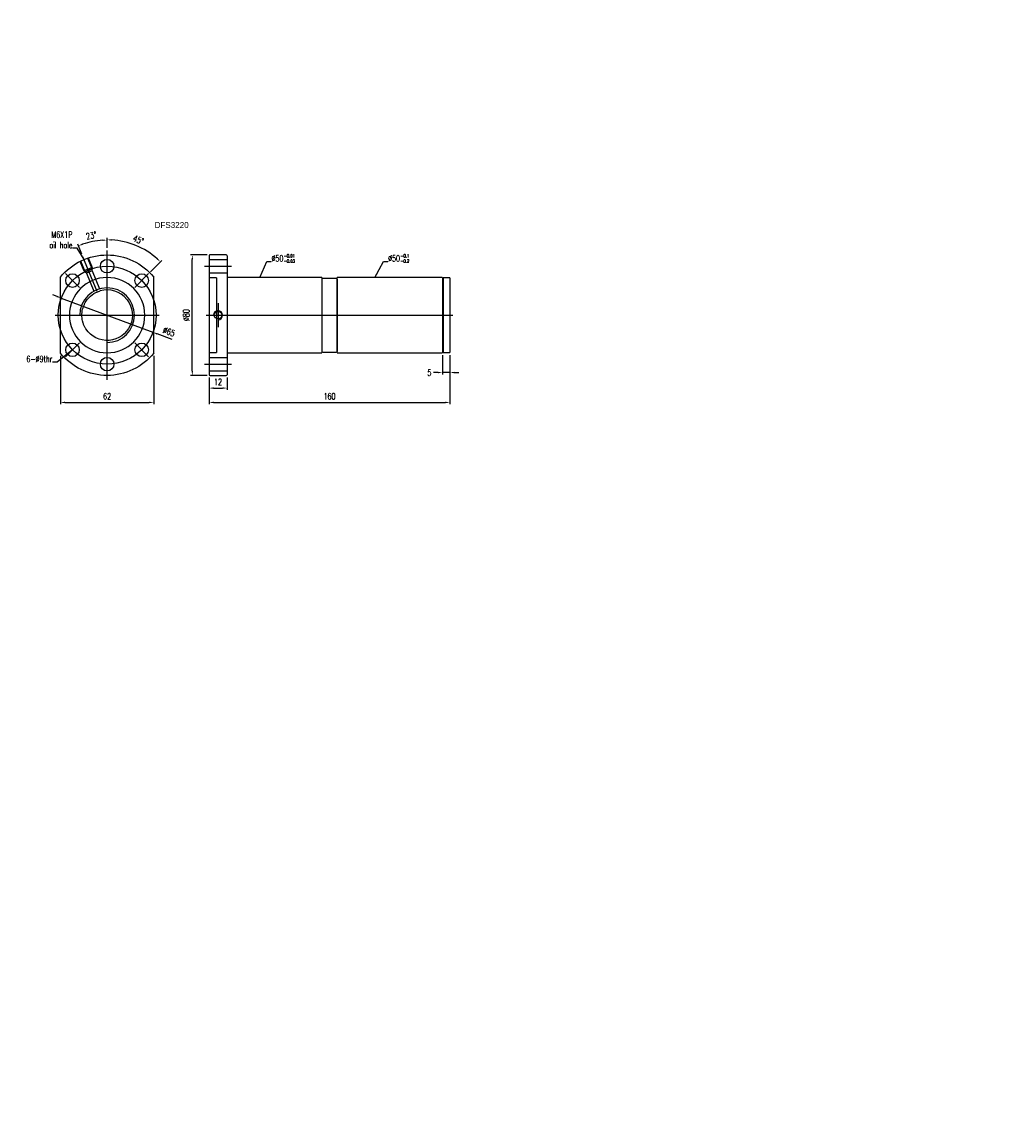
# Model space of a CAD drawing. Header units: inches. Extents: x 21 to 1398, y -390 to 695.
import ezdxf

# ---------------------------------------------------------------- set-up
doc = ezdxf.new("R2010")
doc.units = ezdxf.units.IN
doc.header["$LTSCALE"] = 0.5
doc.header["$MEASUREMENT"] = 0
doc.layers.add('CHA', color=7, linetype='Continuous')
doc.layers.add('DIM', color=4, linetype='Continuous')
doc.styles.add('DIM-7', font='SIMPLEX.shx', dxfattribs={"width": 0.7, "bigfont": 'chineset.shx'})
doc.dimstyles.new('CNS', dxfattribs={"dimscale": 1.2, "dimtxt": 3.5, "dimasz": 2.5, "dimexe": 1, "dimexo": 1.5, "dimgap": 0.09, "dimtad": 0, "dimdsep": 46, "dimtxsty": 'DIM-7', "dimcen": 0.09, "dimclrd": 4, "dimclre": 4, "dimclrt": 4, "dimadec": 0, "dimazin": 0, "dimtfac": 1, "dimtix": 1, "dimtmove": 2, "dimatfit": 3, "dimfxl": 1, "dimtvp": 0.971429, "dimtolj": 1, "dimarcsym": 0})

# ---------------------------------------------------------------- blocks, each defined once
blk = doc.blocks.new('salomechen')
at = {"layer": 'DIM', "color": 4, "insert": (137.9, 152.31), "char_height": 3, "attachment_point": 1, "style": 'DIM-7'}
blk.add_mtext('\\A1;', dxfattribs=at)
blk = doc.blocks.new('*D3')
at = {"layer": 'DEFPOINTS', "color": 0, "transparency": 16777216}
for p in [(46.97, 123.01), (108.97, 123.01), (108.97, 90.38)]:
    blk.add_point(p, dxfattribs=at)
at = {"layer": 'DIM', "color": 7, "lineweight": -2, "transparency": 16777216}
for p, q in [((46.97, 121.21), (46.97, 89.18)), ((108.97, 121.21), (108.97, 89.18)), ((49.97, 90.38), (105.97, 90.38))]:
    blk.add_line(p, q, dxfattribs=at)
at = {"layer": 'DIM', "color": 7, "transparency": 16777216}
for points in [[(49.97, 90.88), (49.97, 89.88), (46.97, 90.38)], [(105.97, 90.88), (105.97, 89.88), (108.97, 90.38)]]:
    blk.add_solid(points, dxfattribs=at)
at = {"layer": 'DIM', "color": 7, "transparency": 16777216, "insert": (77.97, 94.46), "char_height": 4.2, "attachment_point": 5, "style": 'DIM-7'}
blk.add_mtext('\\A1;62', dxfattribs=at)
blk = doc.blocks.new('*D4')
at = {"layer": 'DEFPOINTS', "color": 0, "transparency": 16777216}
for p in [(145.63, 108.79), (157.63, 108.79), (157.63, 99.9)]:
    blk.add_point(p, dxfattribs=at)
at = {"layer": 'DIM', "color": 7, "lineweight": -2, "transparency": 16777216}
for p, q in [((145.63, 106.99), (145.63, 98.7)), ((157.63, 106.99), (157.63, 98.7)), ((148.63, 99.9), (154.63, 99.9))]:
    blk.add_line(p, q, dxfattribs=at)
at = {"layer": 'DIM', "color": 7, "transparency": 16777216}
for points in [[(148.63, 100.4), (148.63, 99.4), (145.63, 99.9)], [(154.63, 100.4), (154.63, 99.4), (157.63, 99.9)]]:
    blk.add_solid(points, dxfattribs=at)
at = {"layer": 'DIM', "color": 7, "transparency": 16777216, "insert": (151.63, 103.98), "char_height": 4.2, "attachment_point": 5, "style": 'DIM-7'}
blk.add_mtext('\\A1;12', dxfattribs=at)
blk = doc.blocks.new('*D5')
at = {"layer": 'DEFPOINTS', "color": 0, "transparency": 16777216}
for p in [(305.63, 123.54), (145.63, 108.79), (305.63, 90.38)]:
    blk.add_point(p, dxfattribs=at)
at = {"layer": 'DIM', "color": 7, "lineweight": -2, "transparency": 16777216}
for p, q in [((305.63, 121.74), (305.63, 89.18)), ((145.63, 106.99), (145.63, 89.18)), ((148.63, 90.38), (302.63, 90.38))]:
    blk.add_line(p, q, dxfattribs=at)
at = {"layer": 'DIM', "color": 7, "transparency": 16777216}
for points in [[(148.63, 90.88), (148.63, 89.88), (145.63, 90.38)], [(302.63, 90.88), (302.63, 89.88), (305.63, 90.38)]]:
    blk.add_solid(points, dxfattribs=at)
at = {"layer": 'DIM', "color": 7, "transparency": 16777216, "insert": (225.63, 94.46), "char_height": 4.2, "attachment_point": 5, "style": 'DIM-7'}
blk.add_mtext('\\A1;160', dxfattribs=at)
blk = doc.blocks.new('*D6')
at = {"layer": 'DEFPOINTS', "color": 0, "transparency": 16777216}
for p in [(300.63, 123.59), (305.63, 123.54), (300.63, 110.23)]:
    blk.add_point(p, dxfattribs=at)
at = {"layer": 'DIM', "color": 7, "lineweight": -2, "transparency": 16777216}
for p, q in [((300.63, 121.79), (300.63, 109.03)), ((305.63, 121.74), (305.63, 109.03)), ((297.63, 110.23), (294.63, 110.23)), ((305.63, 110.23), (300.63, 110.23)), ((308.63, 110.23), (311.63, 110.23))]:
    blk.add_line(p, q, dxfattribs=at)
at = {"layer": 'DIM', "color": 7, "transparency": 16777216}
for points in [[(297.63, 110.73), (297.63, 109.73), (300.63, 110.23)], [(308.63, 110.73), (308.63, 109.73), (305.63, 110.23)]]:
    blk.add_solid(points, dxfattribs=at)
at = {"layer": 'DIM', "color": 7, "transparency": 16777216, "insert": (291.95, 110.23), "char_height": 4.2, "attachment_point": 5, "style": 'DIM-7'}
blk.add_mtext('\\A1;5', dxfattribs=at)
blk = doc.blocks.new('*D7')
at = {"layer": 'DEFPOINTS', "color": 0, "transparency": 16777216}
for p in [(134.55, 188.29), (146.13, 188.29), (146.13, 108.29)]:
    blk.add_point(p, dxfattribs=at)
at = {"layer": 'DIM', "color": 7, "lineweight": -2, "transparency": 16777216}
for p, q in [((144.33, 188.29), (133.35, 188.29)), ((134.55, 111.29), (134.55, 185.29)), ((144.33, 108.29), (133.35, 108.29))]:
    blk.add_line(p, q, dxfattribs=at)
at = {"layer": 'DIM', "color": 7, "transparency": 16777216}
for points in [[(134.05, 185.29), (135.05, 185.29), (134.55, 188.29)], [(134.05, 111.29), (135.05, 111.29), (134.55, 108.29)]]:
    blk.add_solid(points, dxfattribs=at)
at = {"layer": 'DIM', "color": 7, "transparency": 16777216, "insert": (130.47, 148.29), "char_height": 4.2, "attachment_point": 5, "rotation": 90, "style": 'DIM-7'}
blk.add_mtext('\\A1;%%C80', dxfattribs=at)
blk = doc.blocks.new('*D8')
at = {"layer": 'DEFPOINTS', "color": 0, "transparency": 16777216}
for p in [(77.97, 191.29), (103, 191.64), (105.55, 175.87), (96.36, 166.68), (77.97, 101.94)]:
    blk.add_point(p, dxfattribs=at)
at = {"layer": 'DIM', "color": 7, "lineweight": -2, "transparency": 16777216}
for p, q in [((77.97, 193.09), (77.97, 199.54)), ((106.82, 177.14), (114.21, 184.53))]:
    blk.add_line(p, q, dxfattribs=at)
blk.add_arc((77.97, 148.29), 50.05, 48.43464, 86.56536, dxfattribs=at)
at = {"layer": 'DIM', "color": 7, "transparency": 16777216}
for points in [[(80.96, 197.76), (80.99, 198.75), (77.97, 198.34)], [(111.52, 186.11), (110.84, 185.38), (113.37, 183.68)]]:
    blk.add_solid(points, dxfattribs=at)
at = {"layer": 'DIM', "color": 7, "transparency": 16777216, "insert": (98.69, 198.3), "char_height": 4.2, "attachment_point": 5, "rotation": 337.5, "style": 'DIM-7'}
blk.add_mtext('\\A1;45°', dxfattribs=at)
blk = doc.blocks.new('*D9')
at = {"layer": 'DEFPOINTS', "color": 0, "transparency": 16777216}
for p in [(71.47, 197.71), (77.97, 191.29), (61.9, 187.09), (71.47, 164), (77.97, 101.94)]:
    blk.add_point(p, dxfattribs=at)
at = {"layer": 'DIM', "color": 7, "lineweight": -2, "transparency": 16777216}
for p, q in [((77.97, 193.09), (77.97, 199.33)), ((61.21, 188.76), (58.44, 195.45))]:
    blk.add_line(p, q, dxfattribs=at)
blk.add_arc((77.97, 148.29), 49.84, 93.44912, 109.05088, dxfattribs=at)
at = {"layer": 'DIM', "color": 7, "transparency": 16777216}
for points in [[(74.96, 198.54), (74.99, 197.54), (77.97, 198.13)], [(61.88, 194.94), (61.53, 195.87), (58.9, 194.34)]]:
    blk.add_solid(points, dxfattribs=at)
at = {"layer": 'DIM', "color": 7, "transparency": 16777216, "insert": (67.45, 201.18), "char_height": 4.2, "attachment_point": 5, "rotation": 11.25, "style": 'DIM-7'}
blk.add_mtext('\\A1;23°', dxfattribs=at)
blk = doc.blocks.new('*D10')
at = {"layer": 'DEFPOINTS', "color": 0, "transparency": 16777216}
for p in [(47.53, 159.67), (108.42, 136.91)]:
    blk.add_point(p, dxfattribs=at)
at = {"layer": 'DIM', "color": 7, "lineweight": -2, "transparency": 16777216}
for p, q in [((44.72, 160.72), (41.91, 161.77)), ((47.53, 159.67), (108.42, 136.91)), ((121.19, 132.14), (111.23, 135.86))]:
    blk.add_line(p, q, dxfattribs=at)
at = {"layer": 'DIM', "color": 7, "transparency": 16777216}
for points in [[(44.9, 161.19), (44.55, 160.25), (47.53, 159.67)], [(111.4, 136.33), (111.05, 135.39), (108.42, 136.91)]]:
    blk.add_solid(points, dxfattribs=at)
at = {"layer": 'DIM', "color": 7, "transparency": 16777216, "insert": (119.04, 137.3), "char_height": 4.2, "attachment_point": 5, "rotation": 339.50315, "style": 'DIM-7'}
blk.add_mtext('\\A1;∅65', dxfattribs=at)

msp = doc.modelspace()

# ---------------------------------------------------------------- linework, layer by layer
at = {"layer": 'DIM', "color": 7}
for p, q in [((77.973, 105.292), (77.973, 191.292)), ((59.894, 184.099), (62.573, 177.632)), ((60.356, 184.29), (63.418, 176.899)), ((71.468, 163.998), (61.901, 187.095)), ((64.976, 186.204), (68.037, 178.813)), ((65.438, 186.395), (68.116, 179.928)), ((145.634, 187.792), (145.634, 108.792)), ((145.634, 185.292), (157.634, 185.292)), ((157.134, 188.292), (146.134, 188.292)), ((157.634, 187.792), (157.634, 108.792)), ((59.589, 166.677), (50.396, 175.869)), ((68.116, 179.928), (62.573, 177.632)), ((68.037, 178.813), (63.418, 176.899)), ((64.262, 176.167), (63.418, 176.899)), ((67.958, 177.698), (64.262, 176.167)), ((64.262, 176.167), (69.219, 164.201)), ((67.958, 177.698), (68.037, 178.813)), ((67.958, 177.698), (72.914, 165.732)), ((96.358, 166.677), (105.55, 175.869)), ((142.634, 180.792), (160.634, 180.792)), ((145.634, 176.292), (157.634, 176.292)), ((46.973, 123.014), (46.973, 173.57)), ((108.973, 123.014), (108.973, 173.57)), ((150.634, 173.042), (145.634, 173.042)), ((150.634, 173.042), (150.634, 123.542)), ((220.334, 173.292), (157.634, 173.292)), ((220.634, 172.292), (220.634, 124.292)), ((221.134, 172.792), (230.134, 172.792)), ((230.634, 123.592), (230.634, 172.992)), ((230.634, 172.292), (230.634, 124.292)), ((300.334, 173.292), (230.934, 173.292)), ((301.134, 172.792), (300.634, 172.792)), ((300.634, 172.792), (300.634, 123.792)), ((301.134, 173.042), (301.134, 123.542)), ((305.634, 173.042), (301.134, 173.042)), ((301.134, 172.792), (301.134, 123.792)), ((305.634, 173.042), (305.634, 123.542)), ((151.634, 156.308), (151.634, 140.276)), ((43.473, 148.292), (112.473, 148.292)), ((143.634, 148.292), (226.947, 148.292)), ((218.984, 148.292), (232.284, 148.292)), ((223.634, 148.292), (306.947, 148.292)), ((298.634, 148.292), (303.134, 148.292)), ((299.134, 148.292), (307.634, 148.292)), ((59.589, 129.907), (50.396, 120.715)), ((96.358, 129.907), (105.55, 120.715)), ((145.634, 123.542), (150.634, 123.542)), ((145.634, 120.292), (157.634, 120.292)), ((157.634, 123.292), (220.334, 123.292)), ((221.134, 123.792), (230.134, 123.792)), ((230.934, 123.292), (300.334, 123.292)), ((300.634, 123.792), (301.134, 123.792)), ((301.134, 123.542), (305.634, 123.542)), ((142.634, 115.792), (160.634, 115.792)), ((145.634, 111.292), (157.634, 111.292)), ((146.134, 108.292), (157.134, 108.292))]:
    msp.add_line(p, q, dxfattribs=at)
for centre, radius in [((77.973, 180.792), 4.5), ((77.973, 148.292), 32.5), ((54.992, 171.273), 4.5), ((100.954, 171.273), 4.5), ((151.634, 148.292), 2.5), ((54.992, 125.311), 4.5), ((100.954, 125.311), 4.5), ((77.973, 115.792), 4.5)]:
    msp.add_circle(centre, radius, dxfattribs=at)
at = {"layer": 'DIM', "color": 7, "extrusion": (0, 0, -1)}
msp.add_circle((-77.973, 148.292), 25, dxfattribs=at)
for radius, start, end in [(40, 39.194967, 140.805033), (16.75, 33.03449, 73.833159), (16.75, 142.557821, 326.926525), (40, 219.194967, 320.805033)]:
    msp.add_arc((-77.973, 148.292), radius, start, end, dxfattribs=at)
at = {"layer": 'DIM', "color": 7}
for centre, radius, start, end in [((146.134, 187.792), 0.5, 90, 180), ((157.134, 187.792), 0.5, 0, 90), ((220.334, 172.992), 0.3, 360, 90), ((221.134, 172.292), 0.5, 90, 180), ((230.134, 172.292), 0.5, 0, 90), ((230.934, 172.992), 0.3, 90, 180), ((300.334, 172.992), 0.3, 360, 90), ((77.973, 148.292), 18.16, 270, 180), ((77.973, 148.292), 16.75, 38.85873, 106.166841), ((77.973, 148.292), 16.75, 37.442179, 38.85873), ((151.634, 148.292), 3, 270, 180), ((220.334, 123.592), 0.3, 270, 0), ((221.134, 124.292), 0.5, 180, 270), ((230.134, 124.292), 0.5, 270, 0), ((230.934, 123.592), 0.3, 180, 270), ((300.334, 123.592), 0.3, 270, 0), ((146.134, 108.792), 0.5, 180, 270), ((157.134, 108.792), 0.5, 270, 0)]:
    msp.add_arc(centre, radius, start, end, dxfattribs=at)
for points, knots in [([(220.634, 172.992), (220.634, 172.939), (220.634, 172.879), (220.634, 172.495), (220.634, 172.014), (220.634, 170.759), (220.634, 169.992), (220.634, 168.177), (220.634, 167.121), (220.634, 164.815), (220.634, 163.556), (220.634, 160.823), (220.634, 159.368), (220.634, 156.36), (220.634, 154.785), (220.634, 151.558), (220.634, 149.936), (220.634, 146.675), (220.634, 145.019), (220.634, 141.813), (220.634, 140.254), (220.634, 137.227), (220.634, 135.763), (220.634, 133.054), (220.634, 131.791), (220.634, 129.456), (220.634, 128.419), (220.634, 126.608), (220.634, 125.825), (220.634, 124.57), (220.634, 124.097), (220.634, 123.708), (220.634, 123.646), (220.634, 123.592)], [0.04934069, 0.04934069, 0.04934069, 0.04934069, 0.0624966, 0.0624966, 0.12499321, 0.12499321, 0.18748981, 0.18748981, 0.24998642, 0.24998642, 0.31248302, 0.31248302, 0.37497962, 0.37497962, 0.43747623, 0.43747623, 0.49997283, 0.49997283, 0.56246944, 0.56246944, 0.62496604, 0.62496604, 0.68746265, 0.68746265, 0.74995925, 0.74995925, 0.81245585, 0.81245585, 0.87495246, 0.87495246, 0.93744906, 0.93744906, 0.95094066, 0.95094066, 0.95094066, 0.95094066]), ([(300.634, 172.992), (300.634, 172.939), (300.634, 172.879), (300.634, 172.495), (300.634, 172.014), (300.634, 170.759), (300.634, 169.992), (300.634, 168.177), (300.634, 167.121), (300.634, 164.815), (300.634, 163.556), (300.634, 160.823), (300.634, 159.368), (300.634, 156.36), (300.634, 154.785), (300.634, 151.558), (300.634, 149.936), (300.634, 146.675), (300.634, 145.019), (300.634, 141.813), (300.634, 140.254), (300.634, 137.227), (300.634, 135.763), (300.634, 133.054), (300.634, 131.791), (300.634, 129.456), (300.634, 128.419), (300.634, 126.608), (300.634, 125.825), (300.634, 124.57), (300.634, 124.097), (300.634, 123.708), (300.634, 123.646), (300.634, 123.592)], [0.04934069, 0.04934069, 0.04934069, 0.04934069, 0.0624966, 0.0624966, 0.12499321, 0.12499321, 0.18748981, 0.18748981, 0.24998642, 0.24998642, 0.31248302, 0.31248302, 0.37497962, 0.37497962, 0.43747623, 0.43747623, 0.49997283, 0.49997283, 0.56246944, 0.56246944, 0.62496604, 0.62496604, 0.68746265, 0.68746265, 0.74995925, 0.74995925, 0.81245585, 0.81245585, 0.87495246, 0.87495246, 0.93744906, 0.93744906, 0.95094066, 0.95094066, 0.95094066, 0.95094066]), ([(63.937, 139.151), (63.579, 139.702), (63.256, 140.269), (62.679, 141.432), (62.425, 142.029), (62.095, 142.948), (61.995, 143.257), (61.856, 143.728), (61.812, 143.886), (61.729, 144.203), (61.69, 144.363), (61.505, 145.162), (61.396, 145.804), (61.254, 147.095), (61.22, 147.742), (61.226, 148.718), (61.237, 149.044), (61.279, 149.696), (61.31, 150.025), (61.431, 151), (61.548, 151.64), (61.856, 152.899), (62.046, 153.519), (62.386, 154.433), (62.509, 154.735), (62.772, 155.334), (62.913, 155.632), (63.32, 156.426), (63.601, 156.912), (63.904, 157.382)], [0, 0, 0, 0, 0.1013839, 0.1013839, 0.2027678, 0.2027678, 0.2534597, 0.2534597, 0.2788057, 0.2788057, 0.3041517, 0.3041517, 0.4055356, 0.4055356, 0.5069195, 0.5069195, 0.5576114, 0.5576114, 0.6083034, 0.6083034, 0.7096872, 0.7096872, 0.8110711, 0.8110711, 0.8617631, 0.8617631, 0.912455, 0.912455, 1, 1, 1, 1])]:
    msp.add_open_spline(points, degree=3, knots=knots, dxfattribs=at)

# ---------------------------------------------------------------- block references
at = {"layer": 'CHA'}
for p, xscale, yscale, zscale in [((601.407, 266.688), 0.5, 0.5, 0.5), ((499.514, -279.924), 1.300000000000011, 1.300000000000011, 1.300000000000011)]:
    msp.add_blockref('salomechen', p, dxfattribs=dict(at, xscale=xscale, yscale=yscale, zscale=zscale))
msp.add_blockref('salomechen', (517.194, -542.153), dxfattribs=at)

# ---------------------------------------------------------------- texts
at = {"layer": 'DIM', "color": 7, "char_height": 4.2, "style": 'DIM-7'}
for s, insert, attachment_point in [('\\A1;M6X1P\\Poil hole', (54.961, 192.71), 9), ('\\A1;%%C50', (187.063, 183.885), 7), ('\\A1;%%C50', (264.513, 183.885), 7), ('6-%%C9thr', (41.64, 117.152), 9)]:
    msp.add_mtext(s, dxfattribs=dict(at, insert=insert, attachment_point=attachment_point))
at = {"layer": 'DIM', "color": 0, "insert": (109.517, 210.157), "char_height": 4, "width": 53.23888, "attachment_point": 1}
msp.add_mtext('DFS3220', dxfattribs=at)
at = {"layer": 'DIM', "color": 7, "char_height": 2.1, "width": 15.76004, "attachment_point": 1, "style": 'DIM-7'}
for s, insert in [('-0.01\\P-0.03', (195.311, 188.752)), ('-0.1\\P-0.2', (272.761, 188.752))]:
    msp.add_mtext(s, dxfattribs=dict(at, insert=insert))

# ---------------------------------------------------------------- dimensions: what is measured, and where the dimension line sits
at = {"layer": 'DIM', "color": 7}
for base, line2, picture, middle in [((71.468, 197.708), ((71.468, 163.998), (61.901, 187.095)), '*D9', (67.453, 201.179)), ((103, 191.639), ((96.358, 166.677), (105.55, 175.869)), '*D8', (98.689, 198.304))]:
    dim = msp.add_angular_dim_2l(base=base, line1=((77.973, 101.942), (77.973, 191.292)), line2=line2, dimstyle='CNS', override={"dimclrd": 7, "dimclre": 7, "dimclrt": 7}, dxfattribs=at)
    dim.commit()
    dim.dimension.update_dxf_attribs({"geometry": picture, "text_midpoint": middle})
dim = msp.add_linear_dim(base=(134.547, 188.292), p1=(146.134, 108.292), p2=(146.134, 188.292), angle=90, text='%%C<>', dimstyle='CNS', override={"dimclrd": 7, "dimclre": 7, "dimclrt": 7}, dxfattribs=at)
dim.commit()
dim.dimension.update_dxf_attribs({"geometry": '*D7', "text_midpoint": (130.467, 148.292)})
dim = msp.add_diameter_dim_2p(p1=(47.531, 159.672), p2=(108.416, 136.912), dimstyle='CNS', override={"dimclrd": 7, "dimclre": 7, "dimclrt": 7}, dxfattribs=at)
dim.commit()
dim.dimension.update_dxf_attribs({"geometry": '*D10', "text_midpoint": (119.041, 137.296)})
for base, p1, p2, picture, middle in [((108.973, 90.379), (46.973, 123.014), (108.973, 123.014), '*D3', (77.973, 94.459)), ((305.634, 90.379), (145.634, 108.792), (305.634, 123.542), '*D5', (225.634, 94.459)), ((157.634, 99.904), (145.634, 108.792), (157.634, 108.792), '*D4', (151.634, 103.984))]:
    dim = msp.add_linear_dim(base=base, p1=p1, p2=p2, dimstyle='CNS', override={"dimclrd": 7, "dimclre": 7, "dimclrt": 7}, dxfattribs=at)
    dim.commit()
    dim.dimension.update_dxf_attribs({"geometry": picture, "text_midpoint": middle})
dim = msp.add_linear_dim(base=(300.634, 110.235), p1=(305.634, 123.542), p2=(300.634, 123.592), dimstyle='CNS', override={"dimclrd": 7, "dimclre": 7, "dimclrt": 7}, dxfattribs=at)
dim.commit()
dim.dimension.update_dxf_attribs({"geometry": '*D6', "text_midpoint": (291.946, 110.235), "dimtype": 160})

# ---------------------------------------------------------------- leaders
at = {"layer": 'DIM', "color": 7, "annotation_type": 0, "has_hookline": 1}
for points, hookline_direction, text_width in [([(62.666, 185.247), (58.069, 192.71), (55.069, 192.71)], 1, 15.68), ([(179.325, 173.292), (183.955, 183.885), (186.955, 183.885)], 0, 7.42), ([(255.825, 173.292), (261.405, 183.885), (264.405, 183.885)], 0, 7.42), ([(54.992, 125.311), (44.748, 117.152), (41.748, 117.152)], 1, 17.64)]:
    msp.add_leader(points, dimstyle='CNS', override={"dimclrd": 7, "dimclre": 7, "dimclrt": 7}, dxfattribs=dict(at, hookline_direction=hookline_direction, text_width=text_width))

doc.saveas('drawing.dxf')
